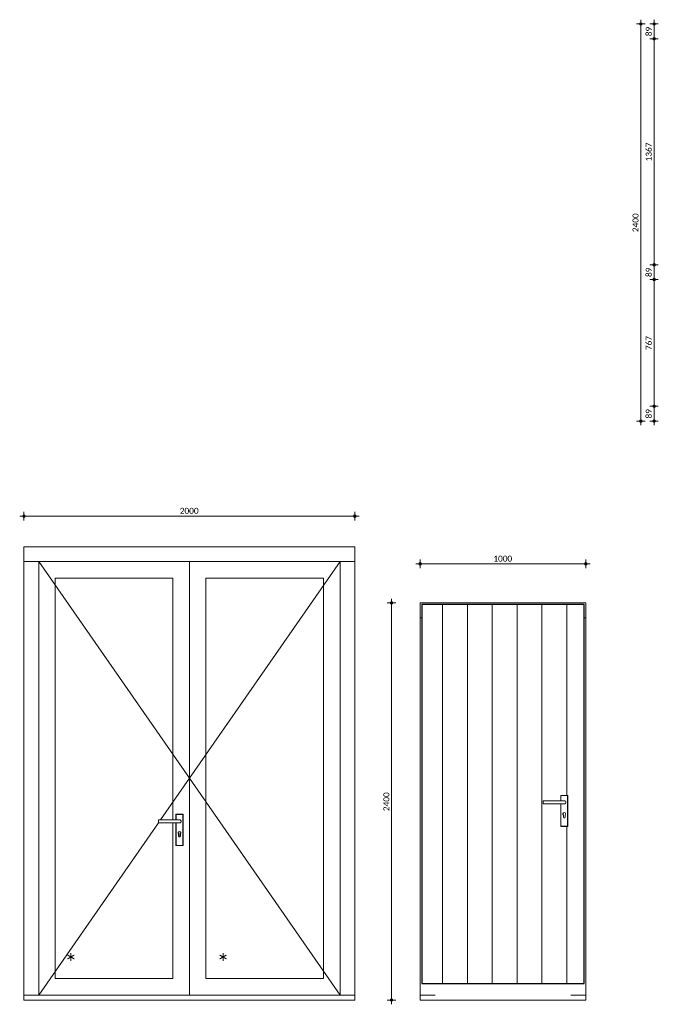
# Model space of a CAD drawing. Header units: millimetres. Extents: x 6240 to 40081, y -26 to 6183.
# Tile 4 of 5: x 31067 to 34927, y -26 to 5926. Entities that reach past the tile are written whole.
import ezdxf

# ---------------------------------------------------------------- set-up
doc = ezdxf.new("R2010")
doc.units = ezdxf.units.MM
for name, color, linetype, lineweight in [('A-ANNO-DIMS', 211, 'Continuous', 9), ('A-ANNO-DIMS-20', 211, 'Continuous', 9), ('A-DOOR', 31, 'Continuous', 18), ('A-DOOR-FRAM', 31, 'Continuous', 18), ('A-GENM', 13, 'Continuous', 18), ('A-GLAZ', 151, 'Continuous', 18), ('A-GLAZ-CWMG', 51, 'Continuous', 18), ('A-WALL-PATT', 111, 'Continuous', 25), ('G-ANNO-TEXT', 231, 'Continuous', 9), ('I-WALL', 2, 'Continuous', 25)]:
    doc.layers.add(name, color=color, linetype=linetype, lineweight=lineweight)
doc.styles.add('Calibri', font='calibri.ttf', dxfattribs={"height": 36})
doc.styles.add('Calibri_1', font='calibri.ttf', dxfattribs={"height": 100})
doc.dimstyles.new('1_8', dxfattribs={"dimscale": 304.8, "dimtxt": 42.384543, "dimasz": 0.052493, "dimexe": 0.085302, "dimexo": 0.0625, "dimgap": 0, "dimtad": 1, "dimdec": 0, "dimdsep": 46, "dimtxsty": 'Calibri', "dimblk1": 'DOTBLANK', "dimblk2": 'DOTBLANK', "dimsah": 1, "dimcen": 0.09, "dimdle": 0.085302, "dimazin": 0, "dimtfac": 1, "dimtdec": 4, "dimtix": 1, "dimtmove": 0, "dimatfit": 3, "dimfxl": 0.085302, "dimfxlon": 1, "dimtvp": 1, "dimtolj": 1, "dimtzin": 0, "dimarcsym": 2})

# ---------------------------------------------------------------- blocks, each defined once
blk = doc.blocks.new('31_DO_deur_met glas - aluminium deur-1652623-Elevation Left')
at = {"layer": 'A-DOOR'}
for p, q in [((-1688.9, 130), (-2399.9, 130)), ((-1688.9, 30), (-2399.9, 30))]:
    blk.add_line(p, q, dxfattribs=at)
at = {"layer": 'A-DOOR-FRAM'}
for p, q in [((-1588.9, 2651), (-2499.9, 2651)), ((-2499.9, 30), (-2499.9, 2651)), ((-1588.9, 2651), (-1588.9, 30)), ((-2399.9, 2551), (-2399.9, 130)), ((-2399.9, 2551), (-1688.9, 2551)), ((-1688.9, 130), (-1688.9, 2551)), ((-2399.9, 130), (-1688.9, 130)), ((-1588.9, 30), (-2499.9, 30))]:
    blk.add_line(p, q, dxfattribs=at)
blk = doc.blocks.new('Rectangular Mullion - CWM_89x68 donker-1347854-Elevation Left')
at = {"layer": 'A-GLAZ-CWMG'}
for p, q in [((-3499.9, 2651), (-3499.9, 2740)), ((-2499.9, 2740), (-3499.9, 2740)), ((-3410.9, 2651), (-3499.9, 2651))]:
    blk.add_line(p, q, dxfattribs=at)
blk = doc.blocks.new('Rectangular Mullion - CWM_30x68 donker-1639089-Elevation Left')
at = {"layer": 'A-GLAZ-CWMG'}
for p, q in [((-1588.9, 30), (-1499.9, 30)), ((-1499.9, 30), (-1499.9, 0)), ((-2499.9, 0), (-1499.9, 0))]:
    blk.add_line(p, q, dxfattribs=at)
blk = doc.blocks.new('Rectangular Mullion - CWM_89x68 donker-1652700-Elevation Left')
at = {"layer": 'A-GLAZ-CWMG'}
for p, q in [((-3499.9, 2651), (-3410.9, 2651)), ((-3499.9, 2651), (-3499.9, 30)), ((-3410.9, 30), (-3499.9, 30))]:
    blk.add_line(p, q, dxfattribs=at)
blk = doc.blocks.new('Rectangular Mullion - CWM_89x68 donker-1652701-Elevation Left')
at = {"layer": 'A-GLAZ-CWMG'}
for p, q in [((-1588.9, 2651), (-1499.9, 2651)), ((-1499.9, 30), (-1499.9, 2651)), ((-1499.9, 30), (-1588.9, 30))]:
    blk.add_line(p, q, dxfattribs=at)
blk = doc.blocks.new('31_DO_deur_met glas - aluminium deur-1652702-Elevation Left')
at = {"layer": 'A-DOOR'}
for p, q in [((-2559.6, 1089.5), (-2687.1, 1089.5)), ((-2687.1, 1089.5), (-2687.1, 1080)), ((-2687.1, 1080), (-2687.1, 1070.5)), ((-2581.4, 1122.9), (-2581.4, 1089.5)), ((-2538.4, 1122.9), (-2581.4, 1122.9)), ((-2539.4, 1121.9), (-2580.4, 1121.9)), ((-2580.4, 1121.9), (-2580.4, 1089.5)), ((-2580.4, 1121.9), (-2580.4, 1089.5)), ((-2580.4, 1121.9), (-2539.4, 1121.9)), ((-2539.4, 934.9), (-2539.4, 1121.9)), ((-2539.4, 934.9), (-2539.4, 1121.9)), ((-2538.4, 933.9), (-2538.4, 1122.9)), ((-2687.1, 1070.5), (-2559.6, 1070.5)), ((-2581.4, 1070.5), (-2581.4, 933.9)), ((-2580.4, 1070.5), (-2580.4, 934.9)), ((-2580.4, 1070.5), (-2580.4, 934.9)), ((-2565, 990.6), (-2565, 1003.3)), ((-2564.4, 1003.6), (-2564.4, 990.6)), ((-2555.4, 990.6), (-2555.4, 1003.6)), ((-2554.7, 1003.3), (-2554.7, 990.6)), ((-2581.4, 933.9), (-2538.4, 933.9)), ((-2580.4, 934.9), (-2539.4, 934.9)), ((-2539.4, 934.9), (-2580.4, 934.9)), ((-2599.9, 130), (-3310.9, 130)), ((-2599.9, 30), (-3310.9, 30))]:
    blk.add_line(p, q, dxfattribs=at)
for centre, radius, start, end in [((-2559.9, 1010.2), 8.62, 306.67408, 233.32592), ((-2559.9, 1010.2), 8, 304.22887, 235.77113), ((-2559.9, 990.6), 5.15, 180, 0), ((-2559.9, 990.6), 4.5, 180, 0)]:
    blk.add_arc(centre, radius, start, end, dxfattribs=at)
for points, knots in [([(-2580.4, 1121.9), (-2580.5, 1122), (-2580.6, 1122.1), (-2580.8, 1122.3), (-2580.9, 1122.4), (-2581, 1122.5), (-2581.1, 1122.6), (-2581.3, 1122.8), (-2581.4, 1122.9), (-2581.4, 1122.9), (-2581.4, 1122.9)], [0, 0, 0, 0, 0.166667, 0.25, 0.333333, 0.416667, 0.5, 0.666667, 0.833333, 1, 1, 1, 1]), ([(-2550.1, 1080), (-2550.1, 1080.8), (-2550.3, 1082.1), (-2550.8, 1083.6), (-2551.4, 1084.8), (-2551.9, 1085.6), (-2552.5, 1086.3), (-2553, 1086.9), (-2553.8, 1087.6), (-2554.7, 1088.1), (-2555.4, 1088.5), (-2556, 1088.8), (-2556.6, 1089), (-2557.2, 1089.2), (-2557.8, 1089.3), (-2558.4, 1089.4), (-2559, 1089.5), (-2559.4, 1089.5), (-2559.6, 1089.5)], [0, 0, 0, 0, 0.0833333, 0.125, 0.1666667, 0.2083333, 0.2291667, 0.25, 0.2916667, 0.3333333, 0.3541667, 0.375, 0.3958333, 0.4166667, 0.4375, 0.4583333, 0.4791667, 0.5, 0.5, 0.5, 0.5]), ([(-2559.6, 1070.5), (-2559.4, 1070.5), (-2559, 1070.5), (-2558.4, 1070.6), (-2557.8, 1070.7), (-2557.2, 1070.8), (-2556.6, 1071), (-2556, 1071.2), (-2555.4, 1071.5), (-2554.9, 1071.8), (-2554.3, 1072.1), (-2553.7, 1072.6), (-2553, 1073.1), (-2552.5, 1073.7), (-2551.9, 1074.4), (-2551.4, 1075.2), (-2550.8, 1076.4), (-2550.3, 1077.9), (-2550.1, 1079.2), (-2550.1, 1080)], [0.5, 0.5, 0.5, 0.5, 0.5208333, 0.5416667, 0.5625, 0.5833333, 0.6041667, 0.625, 0.6458333, 0.6666667, 0.6875, 0.7083333, 0.75, 0.7708333, 0.7916667, 0.8333333, 0.875, 0.9166667, 1, 1, 1, 1]), ([(-2538.4, 1122.9), (-2538.4, 1122.9), (-2538.4, 1122.9), (-2538.5, 1122.8), (-2538.6, 1122.6), (-2538.8, 1122.5), (-2538.9, 1122.4), (-2539, 1122.3), (-2539.2, 1122.1), (-2539.3, 1122), (-2539.4, 1121.9)], [-1, -1, -1, -1, -0.833333, -0.666667, -0.5, -0.416667, -0.333333, -0.25, -0.166667, 0, 0, 0, 0]), ([(-2581.4, 933.9), (-2581.4, 933.9), (-2581.4, 933.9), (-2581.3, 934), (-2581.1, 934.2), (-2581, 934.3), (-2580.9, 934.4), (-2580.8, 934.5), (-2580.6, 934.7), (-2580.5, 934.8), (-2580.4, 934.9)], [-1, -1, -1, -1, -0.833333, -0.666667, -0.5, -0.416667, -0.333333, -0.25, -0.166667, 0, 0, 0, 0]), ([(-2539.4, 934.9), (-2539.3, 934.8), (-2539.2, 934.7), (-2539, 934.5), (-2538.9, 934.4), (-2538.8, 934.3), (-2538.6, 934.2), (-2538.5, 934), (-2538.4, 933.9), (-2538.4, 933.9), (-2538.4, 933.9)], [0, 0, 0, 0, 0.166667, 0.25, 0.333333, 0.416667, 0.5, 0.666667, 0.833333, 1, 1, 1, 1])]:
    blk.add_open_spline(points, degree=3, knots=knots, dxfattribs=at)
at = {"layer": 'A-DOOR-FRAM'}
for p, q in [((-2499.9, 2651), (-3410.9, 2651)), ((-3410.9, 30), (-3410.9, 2651)), ((-2499.9, 2651), (-2499.9, 30)), ((-3310.9, 2551), (-3310.9, 130)), ((-3310.9, 2551), (-2599.9, 2551)), ((-2599.9, 1089.5), (-2599.9, 2551)), ((-2599.9, 130), (-2599.9, 1070.5)), ((-3310.9, 130), (-2599.9, 130)), ((-2499.9, 30), (-3410.9, 30))]:
    blk.add_line(p, q, dxfattribs=at)
blk = doc.blocks.new('Rectangular Mullion - CWM_89x68 donker-1347855-Elevation Left')
at = {"layer": 'A-GLAZ-CWMG'}
for p, q in [((-1499.9, 2740), (-2499.9, 2740)), ((-1499.9, 2740), (-1499.9, 2651)), ((-1499.9, 2651), (-1588.9, 2651))]:
    blk.add_line(p, q, dxfattribs=at)
blk = doc.blocks.new('Rectangular Mullion - CWM_30x68 donker-1639090-Elevation Left')
at = {"layer": 'A-GLAZ-CWMG'}
for p, q in [((-3499.9, 0), (-3499.9, 30)), ((-3499.9, 30), (-3410.9, 30)), ((-3499.9, 0), (-2499.9, 0))]:
    blk.add_line(p, q, dxfattribs=at)
blk = doc.blocks.new('BU deur rechts - BU deur rechts-1652699-Elevation Left')
at = {"layer": 'A-GLAZ'}
for p, q in [((-1588.9, 2651), (-2499.9, 1340.5)), ((-2499.9, 1340.5), (-1588.9, 30))]:
    blk.add_line(p, q, dxfattribs=at)
blk = doc.blocks.new('BU deur links - BU deur links-1652744-Elevation Left')
at = {"layer": 'A-GLAZ'}
for p, q in [((-3410.9, 2651), (-2499.9, 1340.5)), ((-2499.9, 1340.5), (-2674.4, 1089.5)), ((-2687.1, 1071.3), (-3410.9, 30))]:
    blk.add_line(p, q, dxfattribs=at)
blk = doc.blocks.new('Rectangular Mullion - CWM_89x68 donker-1347320-Elevation Left')
at = {"layer": 'A-GLAZ-CWMG'}
for p, q in [((-7500, 2311), (-7500, 2400)), ((-6500, 2400), (-7500, 2400)), ((-6500, 2400), (-6500, 2311)), ((-7490, 2311), (-7500, 2311)), ((-6500, 2311), (-6510, 2311))]:
    blk.add_line(p, q, dxfattribs=at)
blk = doc.blocks.new('Rectangular Mullion - CWM_30x68 donker-1639608-Elevation Left')
at = {"layer": 'A-GLAZ-CWMG'}
for p, q in [((-7500, 0), (-7500, 30)), ((-7500, 30), (-7411, 30)), ((-6589, 30), (-6500, 30)), ((-6500, 30), (-6500, 0)), ((-7500, 0), (-6500, 0))]:
    blk.add_line(p, q, dxfattribs=at)
blk = doc.blocks.new('Rectangular Mullion - CWM_89x68 donker-1656918-Elevation Left')
at = {"layer": 'A-GLAZ-CWMG'}
for p, q in [((-7500, 2311), (-7490, 2311)), ((-7500, 2311), (-7500, 30)), ((-7411, 30), (-7500, 30))]:
    blk.add_line(p, q, dxfattribs=at)
blk = doc.blocks.new('Rectangular Mullion - CWM_89x68 donker-1656919-Elevation Left')
at = {"layer": 'A-GLAZ-CWMG'}
for p, q in [((-6510, 2311), (-6500, 2311)), ((-6500, 30), (-6500, 2311)), ((-6500, 30), (-6589, 30))]:
    blk.add_line(p, q, dxfattribs=at)
blk = doc.blocks.new('Doors-Hardware- BRICARD-BRC1 - Doors-Hardware- BRICARD-BRC010042 2-1481891-Elevation Left')
at = {"layer": 'A-GENM'}
for p, q in [((-6629.3, 1204.2), (-6756.8, 1204.2)), ((-6756.8, 1204.2), (-6756.8, 1194.7)), ((-6756.8, 1194.7), (-6756.8, 1185.2)), ((-6651.1, 1236.6), (-6651.1, 1204.2)), ((-6608.1, 1236.6), (-6651.1, 1236.6)), ((-6650.1, 1235.6), (-6650.1, 1204.2)), ((-6609.1, 1235.6), (-6650.1, 1235.6)), ((-6609.1, 1235.6), (-6650.1, 1235.6)), ((-6650.1, 1235.6), (-6650.1, 1204.2)), ((-6609.1, 1050.6), (-6609.1, 1235.6)), ((-6609.1, 1050.6), (-6609.1, 1235.6)), ((-6608.1, 1049.6), (-6608.1, 1236.6)), ((-6756.8, 1185.2), (-6629.3, 1185.2)), ((-6651.1, 1185.2), (-6651.1, 1049.6)), ((-6650.1, 1185.2), (-6650.1, 1050.6)), ((-6650.1, 1185.2), (-6650.1, 1050.6)), ((-6634.8, 1105.4), (-6634.8, 1118)), ((-6634.1, 1118.3), (-6634.1, 1105.4)), ((-6625.1, 1105.4), (-6625.1, 1118.3)), ((-6624.5, 1118), (-6624.5, 1105.4)), ((-6651.1, 1049.6), (-6608.1, 1049.6)), ((-6650.1, 1050.6), (-6609.1, 1050.6)), ((-6650.1, 1050.6), (-6609.1, 1050.6))]:
    blk.add_line(p, q, dxfattribs=at)
for centre, radius, start, end in [((-6629.6, 1124.9), 8.62, 306.67408, 233.32592), ((-6629.6, 1124.9), 8, 304.22887, 235.77113), ((-6629.6, 1105.4), 5.15, 180, 0), ((-6629.6, 1105.4), 4.5, 180, 0)]:
    blk.add_arc(centre, radius, start, end, dxfattribs=at)
for points, knots in [([(-6650.1, 1235.6), (-6650.2, 1235.7), (-6650.3, 1235.8), (-6650.5, 1236), (-6650.6, 1236.1), (-6650.7, 1236.2), (-6650.8, 1236.4), (-6651, 1236.5), (-6651.1, 1236.6), (-6651.1, 1236.6), (-6651.1, 1236.6)], [0, 0, 0, 0, 0.166667, 0.25, 0.333333, 0.416667, 0.5, 0.666667, 0.833333, 1, 1, 1, 1]), ([(-6619.8, 1194.7), (-6619.8, 1195.5), (-6620, 1196.8), (-6620.5, 1198.4), (-6621.1, 1199.5), (-6621.7, 1200.3), (-6622.2, 1201), (-6622.8, 1201.6), (-6623.5, 1202.3), (-6624.4, 1202.8), (-6625.1, 1203.2), (-6625.7, 1203.5), (-6626.3, 1203.7), (-6626.9, 1203.9), (-6627.5, 1204), (-6628.1, 1204.1), (-6628.7, 1204.2), (-6629.1, 1204.2), (-6629.3, 1204.2)], [0, 0, 0, 0, 0.0833333, 0.125, 0.1666667, 0.2083333, 0.2291667, 0.25, 0.2916667, 0.3333333, 0.3541667, 0.375, 0.3958333, 0.4166667, 0.4375, 0.4583333, 0.4791667, 0.5, 0.5, 0.5, 0.5]), ([(-6629.3, 1185.2), (-6629.1, 1185.2), (-6628.7, 1185.2), (-6628.1, 1185.3), (-6627.5, 1185.4), (-6626.9, 1185.5), (-6626.3, 1185.7), (-6625.7, 1185.9), (-6625.1, 1186.2), (-6624.6, 1186.5), (-6624.1, 1186.8), (-6623.4, 1187.3), (-6622.8, 1187.8), (-6622.2, 1188.4), (-6621.7, 1189.1), (-6621.1, 1189.9), (-6620.5, 1191.1), (-6620, 1192.6), (-6619.8, 1193.9), (-6619.8, 1194.7)], [0.5, 0.5, 0.5, 0.5, 0.5208333, 0.5416667, 0.5625, 0.5833333, 0.6041667, 0.625, 0.6458333, 0.6666667, 0.6875, 0.7083333, 0.75, 0.7708333, 0.7916667, 0.8333333, 0.875, 0.9166667, 1, 1, 1, 1]), ([(-6608.1, 1236.6), (-6608.1, 1236.6), (-6608.1, 1236.6), (-6608.2, 1236.5), (-6608.4, 1236.4), (-6608.5, 1236.2), (-6608.6, 1236.1), (-6608.7, 1236), (-6608.9, 1235.8), (-6609, 1235.7), (-6609.1, 1235.6)], [-1, -1, -1, -1, -0.833333, -0.666667, -0.5, -0.416667, -0.333333, -0.25, -0.166667, 0, 0, 0, 0]), ([(-6651.1, 1049.6), (-6651.1, 1049.6), (-6651.1, 1049.6), (-6651, 1049.7), (-6650.8, 1049.9), (-6650.7, 1050), (-6650.6, 1050.1), (-6650.5, 1050.2), (-6650.3, 1050.4), (-6650.2, 1050.5), (-6650.1, 1050.6)], [-1, -1, -1, -1, -0.833333, -0.666667, -0.5, -0.416667, -0.333333, -0.25, -0.166667, 0, 0, 0, 0]), ([(-6609.1, 1050.6), (-6609, 1050.5), (-6608.9, 1050.4), (-6608.7, 1050.2), (-6608.6, 1050.1), (-6608.5, 1050), (-6608.4, 1049.9), (-6608.2, 1049.7), (-6608.1, 1049.6), (-6608.1, 1049.6), (-6608.1, 1049.6)], [0, 0, 0, 0, 0.166667, 0.25, 0.333333, 0.416667, 0.5, 0.666667, 0.833333, 1, 1, 1, 1])]:
    blk.add_open_spline(points, degree=3, knots=knots, dxfattribs=at)
blk = doc.blocks.new('DIMBLOCK36-Elevation Left')
at = {"layer": 'A-ANNO-DIMS-20'}
for p, q in [((31066.6, 2925.1), (33118.6, 2925.1)), ((31092.6, 2925.1), (31092.6, 2951.1)), ((31092.6, 2925.1), (31092.6, 2899.1)), ((33092.6, 2925.1), (33092.6, 2951.1)), ((33092.6, 2925.1), (33092.6, 2899.1))]:
    blk.add_line(p, q, dxfattribs=at)
for centre in [(31092.6, 2925.1), (33092.6, 2925.1)]:
    blk.add_circle(centre, 8, dxfattribs=at)
at = {"layer": 'A-ANNO-DIMS-20', "color": 0, "insert": (32034.2, 2975), "char_height": 36, "width": 140.077, "attachment_point": 1, "line_spacing_factor": 1.158048, "style": 'Calibri'}
blk.add_mtext('2000', dxfattribs=at)
blk = doc.blocks.new('_DotBlank')
at = {"color": 0, "linetype": 'ByBlock', "lineweight": -2}
blk.add_line((-0.5, 0), (-1, 0), dxfattribs=at)
blk.add_circle((0, 0), 0.5, dxfattribs=at)
blk = doc.blocks.new('DIMBLOCK37-Elevation Left')
at = {"layer": 'A-ANNO-DIMS-20'}
for p, q in [((33315, 2400), (33289, 2400)), ((33315, -26), (33315, 2426)), ((33315, 2400), (33341, 2400)), ((33315, 0), (33289, 0)), ((33315, 0), (33341, 0))]:
    blk.add_line(p, q, dxfattribs=at)
for centre in [(33315, 2400), (33315, 0)]:
    blk.add_circle(centre, 8, dxfattribs=at)
at = {"layer": 'A-ANNO-DIMS-20', "color": 0, "insert": (33265.1, 1141.6), "char_height": 36, "width": 140.077, "attachment_point": 1, "rotation": 90, "line_spacing_factor": 1.158048, "style": 'Calibri'}
blk.add_mtext('2400', dxfattribs=at)
blk = doc.blocks.new('DIMBLOCK38-Elevation Left')
at = {"layer": 'A-ANNO-DIMS-20'}
for p, q in [((33462.2, 2636.2), (34514.2, 2636.2)), ((33488.2, 2636.2), (33488.2, 2662.2)), ((33488.2, 2636.2), (33488.2, 2610.2)), ((34488.2, 2636.2), (34488.2, 2662.2)), ((34488.2, 2636.2), (34488.2, 2610.2))]:
    blk.add_line(p, q, dxfattribs=at)
for centre in [(33488.2, 2636.2), (34488.2, 2636.2)]:
    blk.add_circle(centre, 8, dxfattribs=at)
at = {"layer": 'A-ANNO-DIMS-20', "color": 0, "insert": (33929.9, 2686.1), "char_height": 36, "width": 140.077, "attachment_point": 1, "line_spacing_factor": 1.158048, "style": 'Calibri'}
blk.add_mtext('1000', dxfattribs=at)
blk = doc.blocks.new('DIMBLOCK39-Elevation Back')
at = {"layer": 'A-ANNO-DIMS-20'}
for p, q in [((34821.1, 5900), (34795.1, 5900)), ((34821.1, 3474), (34821.1, 5926)), ((34821.1, 5900), (34847.1, 5900)), ((34821.1, 3500), (34795.1, 3500)), ((34821.1, 3500), (34847.1, 3500))]:
    blk.add_line(p, q, dxfattribs=at)
for centre in [(34821.1, 5900), (34821.1, 3500)]:
    blk.add_circle(centre, 8, dxfattribs=at)
at = {"layer": 'A-ANNO-DIMS-20', "color": 0, "insert": (34771.2, 4641.6), "char_height": 36, "width": 140.077, "attachment_point": 1, "rotation": 90, "line_spacing_factor": 1.158048, "style": 'Calibri'}
blk.add_mtext('2400', dxfattribs=at)
blk = doc.blocks.new('DIMBLOCK41-Elevation Back')
at = {"layer": 'A-ANNO-DIMS-20'}
for p, q in [((34901.1, 3589), (34875.1, 3589)), ((34901.1, 3474), (34901.1, 3589)), ((34901.1, 3589), (34927.1, 3589)), ((34901.1, 3500), (34875.1, 3500)), ((34901.1, 3500), (34927.1, 3500))]:
    blk.add_line(p, q, dxfattribs=at)
for centre in [(34901.1, 3589), (34901.1, 3500)]:
    blk.add_circle(centre, 8, dxfattribs=at)
at = {"layer": 'A-ANNO-DIMS-20', "color": 0, "insert": (34851.2, 3515.3), "char_height": 36, "width": 70.039, "attachment_point": 1, "rotation": 90, "line_spacing_factor": 1.158048, "style": 'Calibri'}
blk.add_mtext('89', dxfattribs=at)
blk = doc.blocks.new('DIMBLOCK42-Elevation Back')
at = {"layer": 'A-ANNO-DIMS-20'}
for p, q in [((34901.1, 4355.5), (34875.1, 4355.5)), ((34901.1, 3589), (34901.1, 4355.5)), ((34901.1, 4355.5), (34927.1, 4355.5)), ((34901.1, 3589), (34875.1, 3589)), ((34901.1, 3589), (34927.1, 3589))]:
    blk.add_line(p, q, dxfattribs=at)
for centre in [(34901.1, 4355.5), (34901.1, 3589)]:
    blk.add_circle(centre, 8, dxfattribs=at)
at = {"layer": 'A-ANNO-DIMS-20', "color": 0, "insert": (34851.2, 3928.5), "char_height": 36, "width": 105.058, "attachment_point": 1, "rotation": 90, "line_spacing_factor": 1.158048, "style": 'Calibri'}
blk.add_mtext('767', dxfattribs=at)
blk = doc.blocks.new('DIMBLOCK43-Elevation Back')
at = {"layer": 'A-ANNO-DIMS-20'}
for p, q in [((34901.1, 4444.5), (34875.1, 4444.5)), ((34901.1, 4355.5), (34901.1, 4444.5)), ((34901.1, 4444.5), (34927.1, 4444.5)), ((34901.1, 4355.5), (34875.1, 4355.5)), ((34901.1, 4355.5), (34927.1, 4355.5))]:
    blk.add_line(p, q, dxfattribs=at)
for centre in [(34901.1, 4444.5), (34901.1, 4355.5)]:
    blk.add_circle(centre, 8, dxfattribs=at)
at = {"layer": 'A-ANNO-DIMS-20', "color": 0, "insert": (34851.2, 4370.8), "char_height": 36, "width": 70.039, "attachment_point": 1, "rotation": 90, "line_spacing_factor": 1.158048, "style": 'Calibri'}
blk.add_mtext('89', dxfattribs=at)
blk = doc.blocks.new('DIMBLOCK44-Elevation Back')
at = {"layer": 'A-ANNO-DIMS-20'}
for p, q in [((34901.1, 5811), (34875.1, 5811)), ((34901.1, 4444.5), (34901.1, 5811)), ((34901.1, 5811), (34927.1, 5811)), ((34901.1, 4444.5), (34875.1, 4444.5)), ((34901.1, 4444.5), (34927.1, 4444.5))]:
    blk.add_line(p, q, dxfattribs=at)
for centre in [(34901.1, 5811), (34901.1, 4444.5)]:
    blk.add_circle(centre, 8, dxfattribs=at)
at = {"layer": 'A-ANNO-DIMS-20', "color": 0, "insert": (34851.2, 5069.4), "char_height": 36, "width": 140.077, "attachment_point": 1, "rotation": 90, "line_spacing_factor": 1.158048, "style": 'Calibri'}
blk.add_mtext('1367', dxfattribs=at)
blk = doc.blocks.new('DIMBLOCK45-Elevation Back')
at = {"layer": 'A-ANNO-DIMS-20'}
for p, q in [((34901.1, 5900), (34875.1, 5900)), ((34901.1, 5811), (34901.1, 5926)), ((34901.1, 5900), (34927.1, 5900)), ((34901.1, 5811), (34875.1, 5811)), ((34901.1, 5811), (34927.1, 5811))]:
    blk.add_line(p, q, dxfattribs=at)
for centre in [(34901.1, 5900), (34901.1, 5811)]:
    blk.add_circle(centre, 8, dxfattribs=at)
at = {"layer": 'A-ANNO-DIMS-20', "color": 0, "insert": (34851.2, 5826.3), "char_height": 36, "width": 70.039, "attachment_point": 1, "rotation": 90, "line_spacing_factor": 1.158048, "style": 'Calibri'}
blk.add_mtext('89', dxfattribs=at)

msp = doc.modelspace()

# ---------------------------------------------------------------- hatches: boundary and pattern name
at = {"layer": 'A-WALL-PATT', "lineweight": 9}
h = msp.add_hatch(dxfattribs=at)
h.set_pattern_fill('FP_1', color=256, style=0, pattern_type=2)
h.set_pattern_definition([(90, (33473.22, 0), (-150, 9e-15), [])])
h.paths.add_polyline_path([(33498.2, 100), (34478.2, 100), (34478.2, 2390), (33498.2, 2390), (33498.2, 342.2)])
h.paths.add_polyline_path([(34337.2, 1049.6), (34337.1, 1049.7), (34337.1, 1185.2), (34231.4, 1185.2), (34231.4, 1204.2), (34337.1, 1204.2), (34337.2, 1236.6), (34380.1, 1236.5), (34380, 1049.6), (34337.4, 1049.6)])
h.paths.add_polyline_path([(34358.6, 1100.2), (34359.9, 1100.4), (34361.8, 1101.4), (34362.6, 1102.2), (34363.1, 1102.8), (34363.6, 1104), (34363.7, 1105.4), (34363.7, 1118), (34365.8, 1120.2), (34366.6, 1121.8), (34367.1, 1123.4), (34367.1, 1126.1), (34366.8, 1127.6), (34365.4, 1130.1), (34364.1, 1131.5), (34362.3, 1132.6), (34360.7, 1133.3), (34358.6, 1133.5), (34356.5, 1133.3), (34354.5, 1132.5), (34352.3, 1130.7), (34351, 1128.8), (34350.4, 1127.6), (34350, 1125.5), (34350.1, 1123.4), (34350.8, 1121.3), (34352.1, 1119.3), (34353.4, 1118), (34353.6, 1104), (34354.1, 1102.8), (34355.4, 1101.4), (34356, 1100.9), (34357.3, 1100.4)])
h.paths.add_polyline_path([(34358.6, 1100.9), (34357.3, 1101.1), (34356, 1101.7), (34355, 1102.8), (34354.7, 1103.1), (34354.1, 1105), (34354.1, 1105.4), (34354.1, 1118.3), (34352.6, 1119.6), (34351.3, 1121.6), (34350.8, 1123.4), (34350.6, 1125.3), (34351.1, 1127.6), (34352.2, 1129.6), (34353.8, 1131.2), (34354.7, 1131.9), (34356.6, 1132.6), (34358.8, 1132.9), (34361, 1132.5), (34362.7, 1131.7), (34364.5, 1130.3), (34365.5, 1129), (34366.2, 1127.3), (34366.6, 1125.3), (34366.4, 1123.2), (34365.8, 1121.3), (34364.2, 1119.3), (34363.1, 1118.3), (34362.9, 1104.2), (34362.2, 1102.8), (34361.2, 1101.7), (34360.8, 1101.5), (34359.8, 1101), (34358.8, 1100.9)])

# ---------------------------------------------------------------- linework, layer by layer
at = {"layer": 'I-WALL'}
for p, q in [((34478.2, 2390), (33498.2, 2390)), ((33498.2, 2390), (33498.2, 100)), ((34478.2, 100), (34478.2, 2390)), ((33498.2, 100), (34478.2, 100))]:
    msp.add_line(p, q, dxfattribs=at)

# ---------------------------------------------------------------- block references
at = {"layer": 'A-DOOR'}
msp.add_blockref('31_DO_deur_met glas - aluminium deur-1652702-Elevation Left', (34592.5, 0), dxfattribs=at)
at = {"layer": 'A-DOOR-FRAM'}
msp.add_blockref('31_DO_deur_met glas - aluminium deur-1652623-Elevation Left', (34592.5, 0), dxfattribs=at)
at = {"layer": 'A-GENM'}
msp.add_blockref('Doors-Hardware- BRICARD-BRC1 - Doors-Hardware- BRICARD-BRC010042 2-1481891-Elevation Left', (40988.2, 0), dxfattribs=at)
at = {"layer": 'A-GLAZ'}
for name in ['BU deur links - BU deur links-1652744-Elevation Left', 'BU deur rechts - BU deur rechts-1652699-Elevation Left']:
    msp.add_blockref(name, (34592.5, 0), dxfattribs=at)
at = {"layer": 'A-GLAZ-CWMG'}
for name, p in [('Rectangular Mullion - CWM_89x68 donker-1347854-Elevation Left', (34592.5, 0)), ('Rectangular Mullion - CWM_89x68 donker-1347855-Elevation Left', (34592.5, 0)), ('Rectangular Mullion - CWM_89x68 donker-1652700-Elevation Left', (34592.5, 0)), ('Rectangular Mullion - CWM_89x68 donker-1652701-Elevation Left', (34592.5, 0)), ('Rectangular Mullion - CWM_89x68 donker-1347320-Elevation Left', (40988.2, 0)), ('Rectangular Mullion - CWM_89x68 donker-1656918-Elevation Left', (40988.2, 0)), ('Rectangular Mullion - CWM_89x68 donker-1656919-Elevation Left', (40988.2, 0)), ('Rectangular Mullion - CWM_30x68 donker-1639090-Elevation Left', (34592.5, 0)), ('Rectangular Mullion - CWM_30x68 donker-1639089-Elevation Left', (34592.5, 0)), ('Rectangular Mullion - CWM_30x68 donker-1639608-Elevation Left', (40988.2, 0))]:
    msp.add_blockref(name, p, dxfattribs=at)

# ---------------------------------------------------------------- texts
at = {"layer": 'G-ANNO-TEXT', "color": 7, "lineweight": 13, "char_height": 100, "width": 96.203, "attachment_point": 1, "style": 'Calibri_1'}
for insert in [(31337.3, 273.1), (32257.3, 273.1)]:
    msp.add_mtext('*', dxfattribs=dict(at, insert=insert))

# ---------------------------------------------------------------- dimensions: what is measured, and where the dimension line sits
at = {"layer": 'A-ANNO-DIMS'}
for base, p1, p2, override, picture, middle in [((34821.1, 5900), (34847.1, 3500), (34847.1, 5900), {"dimpost": '<>', "dimfxl": 2400}, 'DIMBLOCK39-Elevation Back', (34802.6, 4700)), ((34901.1, 5900), (34927.1, 5811), (34927.1, 5900), {"dimpost": '<>', "dimfxl": 89}, 'DIMBLOCK45-Elevation Back', (34882.6, 5855.5)), ((34901.0641203, 5811), (34927.0641203, 4444.5), (34927.0641203, 5811), {"dimpost": '<>', "dimfxl": 1366.5}, 'DIMBLOCK44-Elevation Back', (34882.6210434, 5127.75)), ((34901.1, 4444.5), (34927.1, 4355.5), (34927.1, 4444.5), {"dimpost": '<>', "dimfxl": 89}, 'DIMBLOCK43-Elevation Back', (34882.6, 4400)), ((34901.0641203, 4355.5), (34927.0641203, 3589), (34927.0641203, 4355.5), {"dimpost": '<>', "dimfxl": 766.5}, 'DIMBLOCK42-Elevation Back', (34882.6348895, 3972.25)), ((34901.1, 3589), (34927.1, 3500), (34927.1, 3589), {"dimpost": '<>', "dimfxl": 89}, 'DIMBLOCK41-Elevation Back', (34882.6, 3544.5)), ((33315, 2400), (33341, 0), (33341, 2400), {"dimpost": '<>', "dimfxl": 2400}, 'DIMBLOCK37-Elevation Left', (33296.5, 1200))]:
    dim = msp.add_linear_dim(base=base, p1=p1, p2=p2, angle=90, dimstyle='1_8', override=override, dxfattribs=at)
    dim.commit()
    dim.dimension.update_dxf_attribs({"geometry": picture, "text_midpoint": middle})
for base, p1, p2, override, picture, middle in [((33092.6, 2925.1), (31092.6, 2899.1), (33092.6, 2899.1), {"dimpost": '<>', "dimfxl": 2000}, 'DIMBLOCK36-Elevation Left', (32092.6, 2943.5)), ((34488.2, 2636.2), (33488.2, 2610.2), (34488.2, 2610.2), {"dimpost": '<>', "dimfxl": 1000}, 'DIMBLOCK38-Elevation Left', (33988.2, 2654.7))]:
    dim = msp.add_linear_dim(base=base, p1=p1, p2=p2, dimstyle='1_8', override=override, dxfattribs=at)
    dim.commit()
    dim.dimension.update_dxf_attribs({"geometry": picture, "text_midpoint": middle})

doc.saveas('drawing.dxf')
